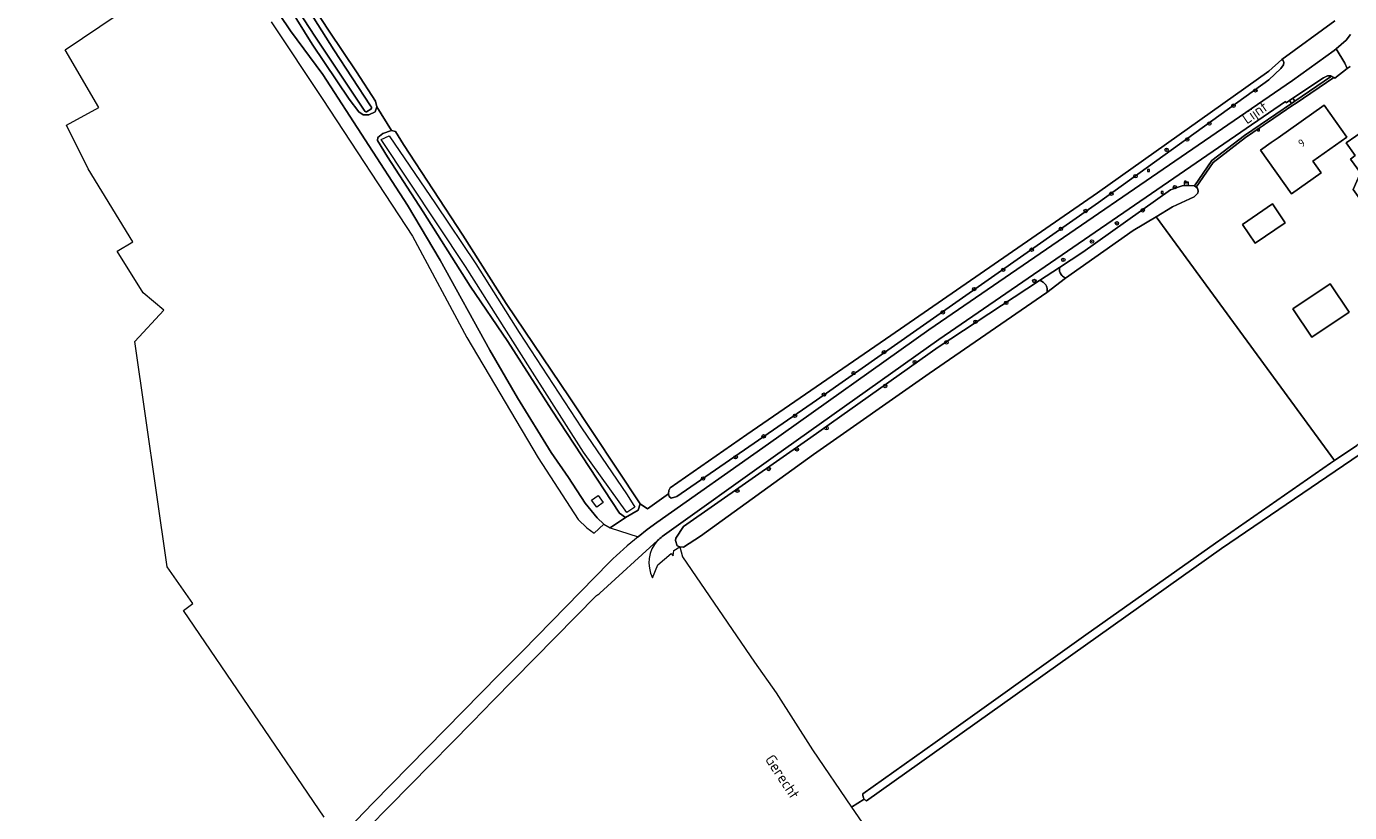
# Model space of a CAD drawing. Header units: metres. Extents: x 168032 to 180145, y 382923 to 399665.
# Tile 234 of 256: x 168478 to 168784, y 398524 to 398706. Entities that reach past the tile are written whole.
import ezdxf
from ezdxf.enums import TextEntityAlignment as Align

# ---------------------------------------------------------------- set-up
doc = ezdxf.new("R2010")
doc.units = ezdxf.units.M
doc.layers.get('0').update_dxf_attribs({"color": 8, "lineweight": 18})
for name, color, linetype, lineweight in [('B-WE-GR-BOOM-S', 8, 'Continuous', 18), ('B-WE-GR-BOUWLAND-GV', 8, 'Continuous', 18), ('B-WE-GR-GRAS-GV', 8, 'Continuous', 18), ('B-WE-IE-MEUBILAIR_WEGMEUBILAIR-S', 8, 'Continuous', 25), ('B-WE-OG-BEBOUWING-GV', 8, 'Continuous', 18), ('B-WE-OG-BEBOUWING-T18', 8, 'Continuous', 18), ('B-WE-OG-TERREIN_CULTUURSCHEIDING-GV', 8, 'Continuous', 18), ('B-WE-OG-TERREIN_ERF-GV', 8, 'Continuous', 18), ('B-WE-OG-TOPOGRAFIE-T18', 8, 'Continuous', 18), ('B-WE-OG-WATER_GREPPEL-GV', 8, 'Continuous', 18), ('B-WE-OG-WATER_SLOOT-GV', 8, 'Continuous', 18), ('B-WE-OG-WEG-GV', 8, 'Continuous', 18), ('B-WE-RI-GWA_KOLK-S', 8, 'Continuous', 18), ('B-WE-RI-GWA_RIOOLPUT-S', 8, 'Continuous', 18), ('B-WE-RI-TERREINKAST-S', 8, 'Continuous', 18), ('B-WE-VH-VERHARDING_ASFALT-GV', 8, 'Continuous', 18), ('B-WE-VH-VERHARDING_BETONSTRAATSTEEN-GV', 8, 'Continuous', 18), ('B-WE-VH-VERHARDING_TEGEL-GV', 8, 'Continuous', 18)]:
    doc.layers.add(name, color=color, linetype=linetype, lineweight=lineweight)
doc.styles.add('NLCS-ISO', font='NLCS-ISO.ttf')
doc.styles.add('NLCS-ISO-M200-T18', font='NLCS-ISO.ttf', dxfattribs={"height": 0.36})

# ---------------------------------------------------------------- blocks, each defined once
blk = doc.blocks.new('SIE-WEG_VERKEERSBORD-SO')
at = {"color": 0, "linetype": 'ByBlock', "lineweight": 18}
blk.add_lwpolyline([(-1.125, -1.125), (1.125, -1.125), (1.125, 1.125), (-1.125, 1.125)], close=True, dxfattribs=at)
at = {"color": 0, "linetype": 'ByBlock', "lineweight": 18, "style": 'NLCS-ISO'}
blk.add_text('vb', height=1.5, dxfattribs=at).set_placement((0, 0), align=Align.MIDDLE_CENTER)
blk = doc.blocks.new('SRI-TERREINKAST-SO')
at = {"color": 0, "linetype": 'ByBlock', "lineweight": 18}
for points in [[(-2, 2), (2, 2), (2, 1.68), (-2, 1.68)], [(-2, 1.52), (2, 1.52), (2, -2), (-2, -2)]]:
    blk.add_lwpolyline(points, close=True, dxfattribs=at)
at = {"color": 0, "linetype": 'ByBlock', "lineweight": 18, "style": 'NLCS-ISO'}
blk.add_text('rio', height=1.5, dxfattribs=at).set_placement((0, 0), align=Align.MIDDLE_CENTER)
blk = doc.blocks.new('SRI-KOLK-SO')
at = {"color": 0, "linetype": 'ByBlock', "lineweight": 18}
blk.add_lwpolyline([(-1.125, -1.125), (1.125, -1.125), (1.125, 1.125), (-1.125, 1.125)], close=True, dxfattribs=at)
at = {"color": 0, "linetype": 'ByBlock', "lineweight": 18, "style": 'NLCS-ISO'}
blk.add_text('k', height=1.5, dxfattribs=at).set_placement((0, 0), align=Align.MIDDLE_CENTER)
blk = doc.blocks.new('SRI-PUT_INSPECTIEPUT_RIOOLPUT-SO')
at = {"color": 0, "linetype": 'ByBlock', "lineweight": 18}
blk.add_lwpolyline([(-1.1, -1.1), (1.1, -1.1), (1.1, 1.1), (-1.1, 1.1)], close=True, dxfattribs=at)
at = {"color": 0, "linetype": 'ByBlock', "lineweight": 18, "style": 'NLCS-ISO'}
blk.add_text('r', height=1.5, dxfattribs=at).set_placement((0, 0.3), align=Align.MIDDLE_CENTER)
blk = doc.blocks.new('SGR-BOOM_01-SO')
at = {"linetype": 'ByBlock', "lineweight": 18}
h = blk.add_hatch(color=0, dxfattribs=at)
h.dxf.hatch_style = 1
edge = h.paths.add_edge_path()
edge.add_arc((0, 0), 0.25, 0, 360)
at = {"color": 0, "linetype": 'ByBlock', "lineweight": 18}
for radius in [2, 0.25]:
    blk.add_circle((0, 0), radius, dxfattribs=at)

msp = doc.modelspace()

# ---------------------------------------------------------------- linework, layer by layer
at = {"layer": 'B-WE-GR-BOUWLAND-GV', "flags": 128}
for points in [[(168928.848, 398518.693), (168918.263, 398534.662), (168906.924, 398550.3), (168884.943, 398569.354), (168876.147, 398574.104), (168863.432, 398580.334), (168853.974, 398587.232), (168846.74, 398593.985), (168840.788, 398601.802), (168827.191, 398624.696), (168822.247, 398632.004), (168816.101, 398628.499), (168816.173, 398628.425), (168816.238, 398628.345), (168816.296, 398628.259), (168816.347, 398628.169), (168816.389, 398628.075), (168816.423, 398627.977), (168816.448, 398627.877), (168816.465, 398627.775), (168816.473, 398627.672), (168754.451, 398585.526), (168672.374, 398527.137)], [(168671.837, 398527.555), (168668.909, 398525.672), (168685.252, 398501.923), (168687.934, 398498.198), (168697.631, 398481.666), (168717.177, 398451.905), (168731.997, 398429.718), (168751.076, 398400.511), (168769.405, 398372.198), (168786.192, 398345.99), (168806.21, 398315.7), (168823.888, 398288.313), (168843.111, 398259.105), (168862.286, 398229.658), (168881.458, 398200.126), (168902.327, 398167.678), (168930.98, 398124.147)]]:
    msp.add_lwpolyline(points, dxfattribs=at)
at = {"layer": 'B-WE-GR-BOUWLAND-GV'}
msp.add_lwpolyline([(168672.374, 398527.137, -0.1119991), (168671.837, 398527.555)], format="xyb", dxfattribs=at)
at = {"layer": 'B-WE-GR-GRAS-GV', "flags": 128}
for points in [[(168546.902, 398523.419), (168514.34, 398571.185), (168516.541, 398572.82), (168510.56, 398581.259), (168503.077, 398633.416), (168509.785, 398640.631), (168505.004, 398644.662), (168498.982, 398654.298), (168502.658, 398656.451), (168492.263, 398673.372), (168487.289, 398683.479), (168494.803, 398687.554), (168486.972, 398700.889), (168511.057, 398717.127), (168508.467, 398723.56), (168517.266, 398731.131), (168513.487, 398736.89), (168502.487, 398751.742), (168479.074, 398786.872), (168463.165, 398809.673)], [(168536.983, 398722.179), (168548.065, 398705.187), (168554.388, 398695.786), (168558.745, 398688.98), (168559.058, 398687.688), (168562.497, 398682.228), (168563.378, 398681.988), (168565.256, 398678.953), (168579.001, 398657.983), (168589.016, 398642.243), (168603.709, 398620.401), (168620.02, 398595.831), (168621.692, 398594.678), (168626.549, 398598.175), (168626.593, 398598.988), (168626.945, 398599.572), (168644.683, 398611.933), (168677.99, 398634.836), (168725.774, 398667.817), (168765.422, 398695.955), (168768.394, 398698.674), (168780.643, 398707.564)], [(168671.523, 398528.763), (168688.192, 398540.637), (168723.084, 398565.54), (168753.048, 398586.74), (168779.671, 398605.271), (168780.583, 398605.884), (168739.317, 398662.265), (168734.047, 398659.079), (168718.378, 398648.1), (168714.088, 398644.768), (168686.831, 398625.997), (168660.068, 398607.245), (168633.945, 398588.359), (168630.034, 398585.862), (168629.125, 398585.881), (168629.791, 398583.63), (168646.464, 398559.209), (168651.415, 398552.143), (168659.886, 398538.955), (168668.909, 398525.672), (168671.837, 398527.555)]]:
    msp.add_lwpolyline(points, dxfattribs=at)
at = {"layer": 'B-WE-GR-GRAS-GV'}
msp.add_lwpolyline([(168671.837, 398527.555, -0.2178767), (168671.523, 398528.763)], format="xyb", dxfattribs=at)
at = {"layer": 'B-WE-OG-BEBOUWING-GV', "flags": 128}
for points in [[(168767.574, 398680.548), (168766.899, 398680.073), (168766.64, 398679.89), (168765.983, 398679.428), (168763.489, 398677.671), (168770.618, 398667.571), (168777.479, 398672.411), (168775.579, 398675.101), (168783.419, 398680.691), (168778.24, 398688.061)], [(168792.078, 398676.351), (168787.74, 398682.471), (168783.289, 398679.351), (168785.357, 398676.405), (168784.285, 398675.63), (168786.579, 398672.455), (168784.881, 398668.547), (168792.067, 398658.564), (168794.855, 398660.569), (168791.681, 398665.139), (168793.22, 398666.331), (168790.22, 398670.331), (168794.262, 398673.257)], [(168766.231, 398665.222), (168759.304, 398660.518), (168762.28, 398656.134), (168769.207, 398660.838)], [(168770.985, 398640.955), (168775.378, 398634.415), (168783.966, 398640.183), (168779.584, 398646.731)]]:
    msp.add_lwpolyline(points, close=True, dxfattribs=at)
at = {"layer": 'B-WE-OG-TERREIN_CULTUURSCHEIDING-GV', "flags": 128}
msp.add_lwpolyline([(168529.058, 398720.216), (168539.106, 398705.29), (168546.597, 398695.173), (168566.201, 398664.914), (168573.736, 398652.216), (168585.219, 398631.445), (168591.642, 398620.364), (168599.421, 398607.708), (168603.433, 398601.972), (168607.252, 398596.008), (168610.069, 398592.616), (168611.61, 398591.152), (168613.063, 398590.293), (168616.609, 398592.671), (168615.22, 398593.691), (168599.559, 398617.521), (168589.348, 398633.396), (168580.656, 398646.177), (168569.779, 398663.412), (168561.531, 398676.101), (168559.249, 398679.922), (168559.286, 398680.621), (168560.482, 398681.511), (168562.497, 398682.228), (168559.058, 398687.688), (168558.679, 398686.562), (168557.239, 398685.876), (168555.897, 398685.823), (168554.916, 398686.578), (168552.65, 398689.507), (168544.084, 398702.213), (168535.224, 398716.527)], dxfattribs=at)
msp.add_lwpolyline([(168610.256, 398597.804), (168611.434, 398596.161), (168609.926, 398595.079), (168608.748, 398596.723)], close=True, dxfattribs=at)
at = {"layer": 'B-WE-OG-TERREIN_ERF-GV', "flags": 128}
for points in [[(168784.229, 398697.015), (168783.526, 398696.583), (168780.65, 398694.354), (168780.432, 398694.483), (168771.733, 398688.58), (168770.946, 398688.046), (168765.132, 398684.1), (168764.385, 398683.593), (168764.127, 398683.418), (168763.398, 398682.923), (168760.016, 398680.628), (168752.565, 398674.849), (168748.635, 398669.104), (168748.935, 398668.895), (168749.075, 398668.178), (168748.98, 398667.72), (168748.121, 398666.916), (168743.113, 398664.559), (168739.317, 398662.265), (168780.583, 398605.884), (168785.774, 398609.377)], [(168716.996, 398650.554), (168712.376, 398647.521)], [(168713.826, 398646.487), (168713.955, 398646.242), (168714.054, 398645.982), (168714.119, 398645.712), (168714.153, 398645.397), (168714.143, 398645.08), (168714.088, 398644.768), (168718.378, 398648.1), (168718.138, 398648.212), (168717.913, 398648.351), (168717.709, 398648.514), (168717.525, 398648.699), (168717.364, 398648.905)]]:
    msp.add_lwpolyline(points, dxfattribs=at)
for points in [[(168763.489, 398677.671), (168765.983, 398679.428), (168766.64, 398679.89), (168766.899, 398680.073), (168767.574, 398680.548), (168778.24, 398688.061), (168783.419, 398680.691), (168775.579, 398675.101), (168777.479, 398672.411), (168770.618, 398667.571)], [(168784.881, 398668.547), (168786.579, 398672.455), (168784.285, 398675.63), (168785.357, 398676.405), (168783.289, 398679.351), (168787.74, 398682.471), (168792.078, 398676.351), (168794.262, 398673.257), (168790.22, 398670.331), (168793.22, 398666.331), (168791.681, 398665.139), (168794.855, 398660.569), (168792.067, 398658.564)], [(168769.207, 398660.838), (168762.28, 398656.134), (168759.304, 398660.518), (168766.231, 398665.222)], [(168770.985, 398640.955), (168779.584, 398646.731), (168783.966, 398640.183), (168775.378, 398634.415)]]:
    msp.add_lwpolyline(points, close=True, dxfattribs=at)
at = {"layer": 'B-WE-OG-TERREIN_ERF-GV'}
for points in [[(168717.364, 398648.905, -0.1955632), (168716.996, 398650.554)], [(168712.376, 398647.521, -0.2053485), (168713.826, 398646.487)]]:
    msp.add_lwpolyline(points, format="xyb", dxfattribs=at)
at = {"layer": 'B-WE-OG-WATER_GREPPEL-GV', "flags": 128}
msp.add_lwpolyline([(168726.011, 398665.57), (168765.385, 398693.956), (168768.213, 398696.559), (168768.79, 398697.411), (168768.855, 398697.972), (168768.7, 398698.407), (168768.394, 398698.674), (168765.422, 398695.955), (168725.774, 398667.817), (168677.99, 398634.836), (168644.683, 398611.933), (168626.945, 398599.572), (168626.593, 398598.988), (168626.549, 398598.175), (168626.733, 398597.595), (168627.177, 398597.214), (168628.435, 398597.535), (168660.803, 398619.837)], close=True, dxfattribs=at)
for points in [[(168734.047, 398659.079), (168739.317, 398662.265), (168743.113, 398664.559), (168748.121, 398666.916), (168748.98, 398667.72), (168749.075, 398668.178), (168748.935, 398668.895), (168748.635, 398669.104), (168748.216, 398669.396), (168747.015, 398669.498), (168745.346, 398669.412), (168742.641, 398668.498), (168722.369, 398654.081), (168716.996, 398650.554)], [(168717.364, 398648.905), (168717.525, 398648.699), (168717.709, 398648.514), (168717.913, 398648.351), (168718.138, 398648.212), (168718.378, 398648.1), (168734.047, 398659.079)], [(168712.376, 398647.521), (168688.943, 398632.137), (168659.495, 398611.243), (168629.975, 398590.628), (168628.2, 398587.959), (168628.17, 398587.393), (168628.569, 398586.161), (168629.125, 398585.881), (168630.034, 398585.862), (168633.945, 398588.359), (168660.068, 398607.245), (168686.831, 398625.997)], [(168686.831, 398625.997), (168714.088, 398644.768), (168714.143, 398645.08), (168714.153, 398645.397), (168714.119, 398645.712), (168714.054, 398645.982), (168713.955, 398646.242), (168713.826, 398646.487)], [(168814.96, 398628.776), (168801.919, 398620.24), (168785.774, 398609.377), (168780.583, 398605.884), (168779.671, 398605.271), (168753.048, 398586.74), (168723.084, 398565.54), (168688.192, 398540.637), (168671.523, 398528.763)], [(168672.374, 398527.137), (168754.451, 398585.526), (168816.473, 398627.672), (168816.465, 398627.775), (168816.448, 398627.877), (168816.423, 398627.977), (168816.389, 398628.075), (168816.347, 398628.169), (168816.296, 398628.259), (168816.238, 398628.345), (168816.173, 398628.425), (168816.101, 398628.499)]]:
    msp.add_lwpolyline(points, dxfattribs=at)
at = {"layer": 'B-WE-OG-WATER_GREPPEL-GV'}
for points in [[(168716.996, 398650.554, 0.1955632), (168717.364, 398648.905)], [(168713.826, 398646.487, 0.2053485), (168712.376, 398647.521)], [(168671.523, 398528.763, 0.2178767), (168671.837, 398527.555)], [(168671.837, 398527.555, 0.1119991), (168672.374, 398527.137)]]:
    msp.add_lwpolyline(points, format="xyb", dxfattribs=at)
at = {"layer": 'B-WE-OG-WATER_SLOOT-GV', "flags": 128}
for points in [[(168556.344, 398686.586), (168556.127, 398686.922), (168544.9, 398703.811), (168532.921, 398722.143), (168521.99, 398738.566), (168507.259, 398761.445), (168492.782, 398783.098), (168479.713, 398803.517), (168481.44, 398804.76), (168488.171, 398794.634), (168498.964, 398778.097), (168509.102, 398762.425), (168521.192, 398743.834), (168532.45, 398726.373), (168540.448, 398714.767), (168549.092, 398700.891), (168557.593, 398687.914), (168557.804, 398687.622)], [(168557.804, 398687.622), (168557.593, 398687.914), (168549.092, 398700.891), (168540.448, 398714.767), (168532.45, 398726.373), (168521.192, 398743.834), (168509.102, 398762.425), (168498.964, 398778.097), (168488.171, 398794.634), (168481.44, 398804.76), (168479.713, 398803.517), (168492.782, 398783.098), (168507.259, 398761.445), (168521.99, 398738.566), (168532.921, 398722.143), (168544.9, 398703.811), (168556.127, 398686.922), (168556.344, 398686.586)], [(168535.224, 398716.527), (168544.084, 398702.213), (168552.65, 398689.507), (168554.916, 398686.578), (168555.897, 398685.823), (168557.239, 398685.876), (168558.679, 398686.562), (168559.058, 398687.688), (168558.745, 398688.98), (168554.388, 398695.786), (168548.065, 398705.187), (168536.983, 398722.179)], [(168557.699, 398687.193), (168556.674, 398686.542)], [(168556.674, 398686.542), (168557.699, 398687.193)]]:
    msp.add_lwpolyline(points, dxfattribs=at)
at = {"layer": 'B-WE-OG-WATER_SLOOT-GV'}
for points in [[(168557.804, 398687.622, -0.3410064), (168557.699, 398687.193)], [(168557.699, 398687.193, 0.3410064), (168557.804, 398687.622)], [(168556.674, 398686.542, -0.3620938), (168556.344, 398686.586)], [(168556.344, 398686.586, 0.3620938), (168556.674, 398686.542)]]:
    msp.add_lwpolyline(points, format="xyb", dxfattribs=at)
at = {"layer": 'B-WE-OG-WATER_SLOOT-GV', "flags": 128}
for points in [[(168563.378, 398681.988), (168562.497, 398682.228), (168560.482, 398681.511), (168559.286, 398680.621), (168559.249, 398679.922), (168561.531, 398676.101), (168569.779, 398663.412), (168580.656, 398646.177), (168589.348, 398633.396), (168599.559, 398617.521), (168615.22, 398593.691), (168616.609, 398592.671), (168619.5, 398594.371), (168620.02, 398595.831), (168603.709, 398620.401), (168589.016, 398642.243), (168579.001, 398657.983), (168565.256, 398678.953)], [(168560.043, 398680.133), (168561.941, 398680.985), (168572.66, 398665.268), (168582.011, 398651.411), (168592.019, 398635.473), (168606.436, 398613.475), (168616.981, 398597.949), (168618.746, 398595.106), (168616.94, 398593.886), (168606.89, 398607.849), (168594.571, 398627.169), (168579.611, 398650.781)]]:
    msp.add_lwpolyline(points, close=True, dxfattribs=at)
at = {"layer": 'B-WE-OG-WEG-GV', "flags": 128}
for points in [[(168780.643, 398707.564), (168768.394, 398698.674), (168768.7, 398698.407), (168768.855, 398697.972), (168768.79, 398697.411), (168768.213, 398696.559), (168765.385, 398693.956), (168726.011, 398665.57), (168660.803, 398619.837), (168628.435, 398597.535), (168627.177, 398597.214), (168626.733, 398597.595), (168626.549, 398598.175), (168621.692, 398594.678), (168620.02, 398595.831), (168619.5, 398594.371), (168616.609, 398592.671), (168613.063, 398590.293), (168619.522, 398588.269), (168621.64, 398589.939), (168623.806, 398591.548), (168649.71, 398609.731), (168686.758, 398636.1), (168770.883, 398693.794), (168780.556, 398700.766), (168780.983, 398701.137), (168783.299, 398703.15), (168784.319, 398704.441)], [(168688.943, 398632.137), (168712.376, 398647.521), (168716.996, 398650.554), (168722.369, 398654.081), (168742.641, 398668.498), (168745.346, 398669.412), (168747.015, 398669.498), (168748.216, 398669.396), (168752.225, 398675.268), (168759.762, 398681.093), (168770.655, 398688.487), (168770.188, 398689.167), (168769.443, 398688.65), (168769.255, 398688.924), (168689.058, 398633.89), (168650.77, 398606.691), (168625.111, 398588.311)], [(168622.858, 398578.766), (168624.058, 398581.791), (168627.159, 398584.36), (168627.588, 398583.808), (168627.745, 398585.046), (168629.125, 398585.881), (168628.569, 398586.161), (168628.17, 398587.393), (168628.2, 398587.959), (168629.975, 398590.628), (168659.495, 398611.243), (168688.943, 398632.137)]]:
    msp.add_lwpolyline(points, dxfattribs=at)
msp.add_lwpolyline([(168779.928, 398694.781), (168779.727, 398694.9), (168778.967, 398694.873), (168778.018, 398694.438), (168770.936, 398689.712), (168771.421, 398689.007)], close=True, dxfattribs=at)
at = {"layer": 'B-WE-OG-WEG-GV'}
for points in [[(168624.031, 398587.363, 0.3196223), (168622.858, 398578.766)], [(168625.111, 398588.311, 0.0483114), (168624.031, 398587.363)]]:
    msp.add_lwpolyline(points, format="xyb", dxfattribs=at)
at = {"layer": 'B-WE-VH-VERHARDING_ASFALT-GV', "flags": 128}
for points in [[(168784.319, 398704.441), (168783.299, 398703.15), (168780.983, 398701.137), (168783.026, 398697.81), (168783.526, 398696.583), (168784.229, 398697.015)], [(168783.526, 398696.583), (168783.026, 398697.81), (168780.983, 398701.137), (168780.556, 398700.766), (168770.883, 398693.794), (168686.758, 398636.1), (168649.71, 398609.731), (168623.806, 398591.548), (168621.64, 398589.939), (168619.522, 398588.269)], [(168625.111, 398588.311), (168650.77, 398606.691), (168689.058, 398633.89), (168769.255, 398688.924), (168769.443, 398688.65), (168770.188, 398689.167), (168770.936, 398689.712), (168778.018, 398694.438), (168778.967, 398694.873), (168779.727, 398694.9), (168779.928, 398694.781), (168780.432, 398694.483), (168780.65, 398694.354), (168783.526, 398696.583)], [(168610.679, 398575.172), (168624.031, 398587.363)], [(168612.892, 398582.334), (168592.738, 398561.814), (168587.401, 398556.376), (168558.25, 398526.669), (168554.293, 398522.637), (168535.62, 398503.608), (168537.958, 398501.501), (168581.174, 398545.456), (168586.004, 398550.369), (168609.889, 398574.663)]]:
    msp.add_lwpolyline(points, dxfattribs=at)
at = {"layer": 'B-WE-VH-VERHARDING_ASFALT-GV'}
for points in [[(168619.522, 398588.269, 0.023957), (168612.892, 398582.334)], [(168624.031, 398587.363, -0.0483114), (168625.111, 398588.311)], [(168609.889, 398574.663, -0.0268529), (168610.679, 398575.172)]]:
    msp.add_lwpolyline(points, format="xyb", dxfattribs=at)
at = {"layer": 'B-WE-VH-VERHARDING_BETONSTRAATSTEEN-GV', "flags": 128}
msp.add_lwpolyline([(168534.668, 398707.321), (168546.596, 398689.413), (168567.323, 398657.778), (168579.861, 398634.377), (168596.419, 398606.496), (168605.674, 398592.258), (168607.671, 398590.35), (168609.365, 398589.082), (168611.61, 398591.152), (168610.069, 398592.616), (168607.252, 398596.008), (168603.433, 398601.972), (168599.421, 398607.708), (168591.642, 398620.364), (168585.219, 398631.445), (168573.736, 398652.216), (168566.201, 398664.914), (168546.597, 398695.173), (168539.106, 398705.29), (168529.058, 398720.216)], dxfattribs=at)
msp.add_lwpolyline([(168780.432, 398694.483), (168779.928, 398694.781), (168771.421, 398689.007), (168770.655, 398688.487), (168759.762, 398681.093), (168752.225, 398675.268), (168748.216, 398669.396), (168748.635, 398669.104), (168752.565, 398674.849), (168760.016, 398680.628), (168763.398, 398682.923), (168764.127, 398683.418), (168764.385, 398683.593), (168765.132, 398684.1), (168770.946, 398688.046), (168771.733, 398688.58)], close=True, dxfattribs=at)
at = {"layer": 'B-WE-VH-VERHARDING_TEGEL-GV', "flags": 128}
msp.add_lwpolyline([(168770.936, 398689.712), (168770.188, 398689.167), (168770.655, 398688.487), (168771.421, 398689.007)], close=True, dxfattribs=at)

# ---------------------------------------------------------------- block references
at = {"layer": 'B-WE-GR-BOOM-S', "xscale": 0.2, "yscale": 0.2, "zscale": 0.2}
for p in [(168762.302, 398691.49), (168757.224, 398687.974), (168751.662, 398683.855), (168741.757, 398677.76), (168746.535, 398680.146), (168734.554, 398671.67), (168743.699, 398669.131), (168728.968, 398667.606), (168723.052, 398663.607), (168736.239, 398663.77), (168717.308, 398659.49), (168730.267, 398660.762), (168724.503, 398656.545), (168710.535, 398654.655), (168703.97, 398650.01), (168717.862, 398652.302), (168711.173, 398647.418), (168697.229, 398645.54), (168704.654, 398642.362), (168690.006, 398640.169), (168697.549, 398637.979), (168690.841, 398633.235), (168676.391, 398630.97), (168683.506, 398628.645), (168669.356, 398626.087), (168676.668, 398623.123), (168662.523, 398621.142), (168655.8, 398616.232), (168663.083, 398613.37), (168648.542, 398611.468), (168656.248, 398608.449), (168642.065, 398606.646), (168649.723, 398603.934), (168634.54, 398601.728), (168642.461, 398598.891)]:
    msp.add_blockref('SGR-BOOM_01-SO', p, dxfattribs=at)
at = {"layer": 'B-WE-IE-MEUBILAIR_WEGMEUBILAIR-S', "xscale": 0.2, "yscale": 0.2, "zscale": 0.2}
for p in [(168737.6, 398672.95), (168740.73, 398667.88)]:
    msp.add_blockref('SIE-WEG_VERKEERSBORD-SO', p, dxfattribs=at)
at = {"layer": 'B-WE-RI-GWA_KOLK-S', "xscale": 0.2, "yscale": 0.2, "zscale": 0.2}
msp.add_blockref('SRI-KOLK-SO', (168763.023, 398682.387), dxfattribs=at)
at = {"layer": 'B-WE-RI-GWA_RIOOLPUT-S', "xscale": 0.2, "yscale": 0.2, "zscale": 0.2}
msp.add_blockref('SRI-PUT_INSPECTIEPUT_RIOOLPUT-SO', (168746.093, 398670.313), dxfattribs=at)
at = {"layer": 'B-WE-RI-TERREINKAST-S', "xscale": 0.2, "yscale": 0.2, "zscale": 0.2}
msp.add_blockref('SRI-TERREINKAST-SO', (168746.337, 398669.918), dxfattribs=at)

# ---------------------------------------------------------------- texts
at = {"layer": 'B-WE-OG-BEBOUWING-T18', "style": 'NLCS-ISO-M200-T18'}
msp.add_text('9', height=1.8, rotation=35.2, dxfattribs=at).set_placement((168772.993, 398679.32), align=Align.MIDDLE)
at = {"layer": 'B-WE-OG-TOPOGRAFIE-T18', "style": 'NLCS-ISO-M200-T18'}
for s, rotation, p in [('Lijnt', 34.5, (168762.384, 398686.071)), ('Gerecht', 303.2, (168652.908, 398532.746))]:
    msp.add_text(s, height=2.5, rotation=rotation, dxfattribs=at).set_placement(p, align=Align.MIDDLE)

doc.saveas('drawing.dxf')
